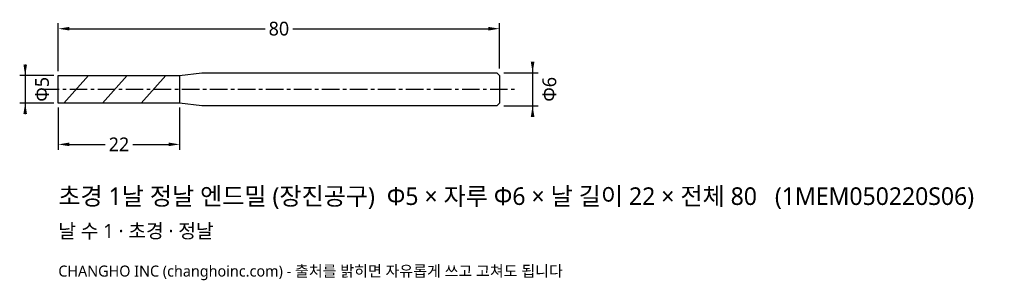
# Model space of a CAD drawing. Header units: millimetres. Extents: x -7 to 172, y -35 to 13.
import ezdxf

# ---------------------------------------------------------------- set-up
doc = ezdxf.new("R2010")
doc.units = ezdxf.units.MM
doc.linetypes.add('CENTER', pattern=[5.08, 3.175, -0.635, 0.635, -0.635])
for name, color, linetype in [('문자', 7, 'CONTINUOUS'), ('외형선', 7, 'CONTINUOUS'), ('중심선', 1, 'CENTER'), ('참고선', 8, 'CONTINUOUS'), ('치수', 4, 'CONTINUOUS')]:
    doc.layers.add(name, color=color, linetype=linetype)
doc.styles.add('CH_KOR', font='malgun.ttf')
doc.dimstyles.new('CH_DIM', dxfattribs={"dimtxt": 2.5, "dimasz": 2, "dimexe": 1, "dimexo": 0.8, "dimgap": 0.8, "dimtad": 1, "dimdec": 1, "dimdsep": 46, "dimtxsty": 'CH_KOR', "dimcen": 2.5, "dimclrd": 4, "dimclre": 4, "dimclrt": 4, "dimazin": 3, "dimtfac": 1, "dimtmove": 0, "dimatfit": 3})

# ---------------------------------------------------------------- blocks, each defined once
blk = doc.blocks.new('_CLOSEDFILLED')
at = {"color": 0, "linetype": 'BYBLOCK'}
blk.add_solid([(-1, 0.164), (0, 0), (-1, -0.164)], dxfattribs=at)
blk = doc.blocks.new('*D1')
at = {"color": 4}
for p, q in [((-6, 4.5), (-6, -4.5)), ((-0.8, 2.5), (-7, 2.5)), ((-0.8, -2.5), (-7, -2.5))]:
    blk.add_line(p, q, dxfattribs=at)
at = {"layer": 'Defpoints'}
for p in [(-6, 2.5), (0, 2.5), (0, -2.5)]:
    blk.add_point(p, dxfattribs=at)
at = {"layer": '치수', "color": 4, "xscale": 2, "yscale": 2}
for p, rotation in [((-6, 2.5), 270), ((-6, -2.5), 90)]:
    blk.add_blockref('_CLOSEDFILLED', p, dxfattribs=dict(at, rotation=rotation))
at = {"layer": '치수', "color": 4, "insert": (-2.95, 0), "char_height": 2.5, "attachment_point": 5, "rotation": 90, "style": 'CH_KOR'}
blk.add_mtext('Φ5', dxfattribs=at)
blk = doc.blocks.new('*D2')
at = {"color": 4}
for p, q in [((86, 5), (86, -5)), ((80.8, 3), (87, 3)), ((80.8, -3), (87, -3))]:
    blk.add_line(p, q, dxfattribs=at)
at = {"layer": 'Defpoints'}
for p in [(80, 3), (86, 3), (80, -3)]:
    blk.add_point(p, dxfattribs=at)
at = {"layer": '치수', "color": 4, "xscale": 2, "yscale": 2}
for p, rotation in [((86, 3), 270), ((86, -3), 90)]:
    blk.add_blockref('_CLOSEDFILLED', p, dxfattribs=dict(at, rotation=rotation))
at = {"layer": '치수', "color": 4, "insert": (89.05, 0), "char_height": 2.5, "attachment_point": 5, "rotation": 90, "style": 'CH_KOR'}
blk.add_mtext('Φ6', dxfattribs=at)
blk = doc.blocks.new('*D3')
at = {"color": 4}
for p, q in [((0, -3.3), (0, -11)), ((22, -3.3), (22, -11)), ((2, -10), (8.5, -10)), ((13.5, -10), (20, -10))]:
    blk.add_line(p, q, dxfattribs=at)
at = {"layer": 'Defpoints'}
for p in [(0, -2.5), (22, -2.5), (0, -10)]:
    blk.add_point(p, dxfattribs=at)
at = {"layer": '치수', "color": 4, "xscale": 2, "yscale": 2, "rotation": 180}
blk.add_blockref('_CLOSEDFILLED', (0, -10), dxfattribs=at)
at = {"layer": '치수', "color": 4, "xscale": 2, "yscale": 2}
blk.add_blockref('_CLOSEDFILLED', (22, -10), dxfattribs=at)
at = {"layer": '치수', "color": 4, "insert": (11, -10), "char_height": 2.5, "attachment_point": 5, "style": 'CH_KOR'}
blk.add_mtext('22', dxfattribs=at)
blk = doc.blocks.new('*D4')
at = {"color": 4}
for p, q in [((0, 3.3), (0, 12)), ((2, 11), (37.5, 11)), ((42.5, 11), (78, 11)), ((80, 3.8), (80, 12))]:
    blk.add_line(p, q, dxfattribs=at)
at = {"layer": 'Defpoints'}
for p in [(0, 11), (0, 2.5), (80, 3)]:
    blk.add_point(p, dxfattribs=at)
at = {"layer": '치수', "color": 4, "xscale": 2, "yscale": 2, "rotation": 180}
blk.add_blockref('_CLOSEDFILLED', (0, 11), dxfattribs=at)
at = {"layer": '치수', "color": 4, "xscale": 2, "yscale": 2}
blk.add_blockref('_CLOSEDFILLED', (80, 11), dxfattribs=at)
at = {"layer": '치수', "color": 4, "insert": (40, 11), "char_height": 2.5, "attachment_point": 5, "style": 'CH_KOR'}
blk.add_mtext('80', dxfattribs=at)

msp = doc.modelspace()

# ---------------------------------------------------------------- linework, layer by layer
at = {"layer": '외형선'}
msp.add_lwpolyline([(0, 2.5), (22, 2.5), (26, 3), (79.5, 3), (80, 2.5), (80, -2.5), (79.5, -3), (26, -3), (22, -2.5), (0, -2.5)], close=True, dxfattribs=at)
at = {"layer": '중심선'}
msp.add_line((-3, 0), (83, 0), dxfattribs=at)
at = {"layer": '참고선'}
for p, q in [((1, -2.5), (5.5, 2.5)), ((8, -2.5), (12.5, 2.5)), ((15, -2.5), (19.5, 2.5)), ((22, 2.5), (22, -2.5))]:
    msp.add_line(p, q, dxfattribs=at)

# ---------------------------------------------------------------- texts
at = {"layer": '문자', "style": 'CH_KOR'}
for s, height, p in [('초경 1날 정날 엔드밀 (장진공구)  Φ5 × 자루 Φ6 × 날 길이 22 × 전체 80   (1MEM050220S06)', 3.2, (0, -21)), ('날 수 1 · 초경 · 정날', 2.56, (0, -27)), ('CHANGHO INC (changhoinc.com) - 출처를 밝히면 자유롭게 쓰고 고쳐도 됩니다', 2, (0, -34))]:
    msp.add_text(s, height=height, dxfattribs=at).set_placement(p)

# ---------------------------------------------------------------- dimensions: what is measured, and where the dimension line sits
at = {"layer": '치수'}
for base, p1, p2, text, picture, middle in [((0, 11), (0, 2.5), (80, 3), '80', '*D4', (40, 11)), ((0, -10), (0, -2.5), (22, -2.5), '22', '*D3', (11, -10))]:
    dim = msp.add_linear_dim(base=base, p1=p1, p2=p2, text=text, dimstyle='CH_DIM', override={"dimscale": 1}, dxfattribs=at)
    dim.commit()
    dim.dimension.update_dxf_attribs({"geometry": picture, "text_midpoint": middle})
for base, p1, p2, text, picture, middle in [((-6, 2.5), (0, 2.5), (0, -2.5), 'Φ5', '*D1', (-2.95, 0)), ((86, 3), (80, 3), (80, -3), 'Φ6', '*D2', (89.05, 0))]:
    dim = msp.add_linear_dim(base=base, p1=p1, p2=p2, angle=90, text=text, dimstyle='CH_DIM', override={"dimscale": 1}, dxfattribs=at)
    dim.commit()
    dim.dimension.update_dxf_attribs({"geometry": picture, "text_midpoint": middle})

doc.saveas('drawing.dxf')
